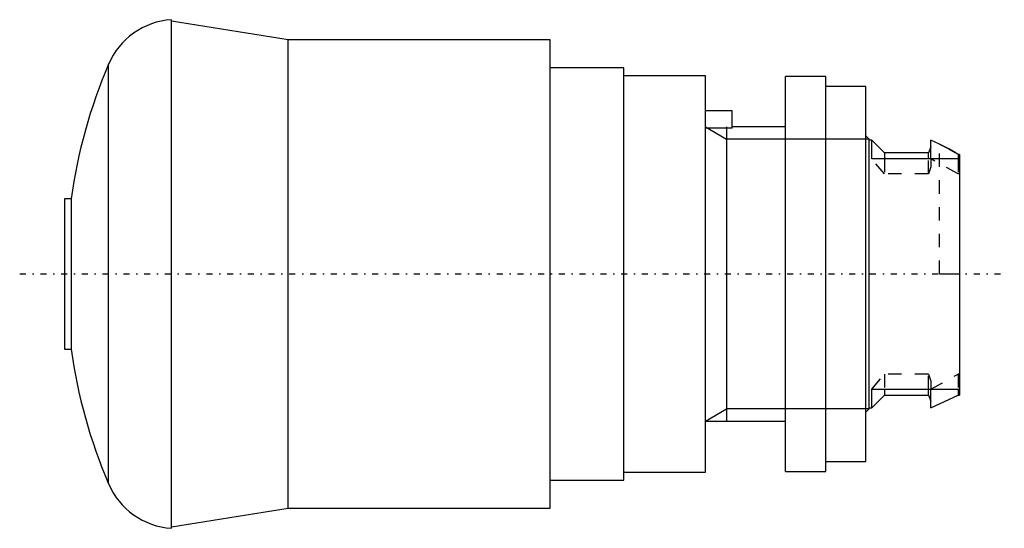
# Model space of a CAD drawing. Extents: x -70.2 to 3.3, y -19 to 19.
import ezdxf

# ---------------------------------------------------------------- set-up
doc = ezdxf.new("R2010")
doc.units = 0
doc.linetypes.add('CENTER', pattern=[1.5, 0.45, -0.5, 0.05, -0.5])
doc.linetypes.add('DASHED', pattern=[2, 1, -1])
for name, color, linetype in [('AM_0', 7, 'CONTINUOUS'), ('AM_10', 7, 'CONTINUOUS'), ('AM_3', 7, 'DASHED'), ('AM_7', 7, 'CENTER'), ('CONNECTIONPOINTS', 1, 'CONTINUOUS')]:
    doc.layers.add(name, color=color, linetype=linetype)

msp = doc.modelspace()

# ---------------------------------------------------------------- linework, layer by layer
at = {"layer": 'AM_0', "color": 7, "linetype": 'CONTINUOUS'}
for p, q in [((-58.904, -19), (-58.904, 19)), ((-50.178, 17.5), (-58.904, 18.882)), ((-30.6, 17.5), (-50.178, 17.5)), ((-50.178, -17.5), (-50.178, 17.5)), ((-30.6, -17.5), (-30.6, 17.5)), ((-63.61, -15.666), (-63.61, 15.666)), ((-25.1, 15.4), (-30.6, 15.4)), ((-25.1, -15.4), (-25.1, 15.4)), ((-19, 14.8), (-25.1, 14.8)), ((-19, -14.8), (-19, 14.8)), ((-10, 14.75), (-13, 14.75)), ((-13, -14.75), (-13, 14.75)), ((-10, -14.75), (-10, 14.75)), ((-7, 14), (-10, 14)), ((-7, -14), (-7, 14)), ((-17, 12.2), (-19, 12.2)), ((-17, 10.897), (-17, 12.2)), ((-17, 10.897), (-19, 10.897)), ((-13, 11), (-17, 11)), ((-6.75, 10.08), (-7, 10.33)), ((-6.75, -10.08), (-6.75, 10.08)), ((-6.55, 10), (-6.75, 10)), ((-5.6, 9.05), (-6.55, 10)), ((-6.55, 8.602), (-6.55, 10)), ((-1.5, 9.698), (-2.15, 10)), ((-2.15, 8.602), (-2.15, 10)), ((-2.33, 9.05), (-5.6, 9.05)), ((-5.6, 9.05), (-5.6, 8.602)), ((-2.15, 9.5), (-2.33, 9.05)), ((-2.33, 8.602), (-2.33, 9.05)), ((-0.107, 8.942), (-0.107, 8.602)), ((0, 8.925), (-0.107, 8.942)), ((0, 8.925), (0, -9.05)), ((0, 8.602), (-6.55, 8.602)), ((-66.408, 5.625), (-66.9, 5.625)), ((-66.9, 5.625), (-66.9, -5.625)), ((-66.408, 5.625), (-66.408, -5.625)), ((-66.9, -5.625), (-66.408, -5.625)), ((-6.55, -8.602), (0, -8.602)), ((-6.55, -10), (-6.55, -8.602)), ((-5.6, -8.602), (-5.6, -9.05)), ((-2.33, -9.05), (-2.33, -8.602)), ((-2.15, -10), (-2.15, -8.602)), ((-0.107, -8.602), (-0.107, -9.05)), ((-6.55, -10), (-5.6, -9.05)), ((-5.6, -9.05), (-2.33, -9.05)), ((-2.33, -9.05), (-2.15, -9.5)), ((-2.15, -10), (-0.107, -9.05)), ((-0.107, -9.05), (0, -9.05)), ((-7, -10.33), (-6.75, -10.08)), ((-6.75, -10), (-6.55, -10)), ((-19, -11), (-13, -11)), ((-10, -14), (-7, -14)), ((-30.6, -15.4), (-25.1, -15.4)), ((-25.1, -14.8), (-19, -14.8)), ((-13, -14.75), (-10, -14.75)), ((-58.904, -18.882), (-50.178, -17.5)), ((-50.178, -17.5), (-30.6, -17.5))]:
    msp.add_line(p, q, dxfattribs=at)
for points in [[(-1.5, 9.698), (-1.26, 9.583), (-0.79, 9.34), (-0.332, 9.079), (-0.107, 8.942)], [(-0.107, 8.942), (-0.332, 9.079), (-0.79, 9.34), (-1.26, 9.583), (-1.5, 9.698)]]:
    msp.add_lwpolyline(points, dxfattribs=at)
for centre, radius, start, end in [((-58.549, 13.511), 5.5, 93.69891, 156.94288), ((-26.805, 0), 40, 156.94359, 171.91598), ((-26.805, 0), 40, 188.08402, 203.05641), ((-58.549, -13.511), 5.5, 203.05712, 266.30109)]:
    msp.add_arc(centre, radius, start, end, dxfattribs=at)
at = {"layer": 'AM_10', "color": 7, "linetype": 'CONTINUOUS'}
for p, q in [((-19, 11), (-17.407, 10.08)), ((-17.407, 11), (-17.407, -11)), ((-6.75, 10.08), (-17.407, 10.08)), ((-19, -11), (-17.407, -10.08)), ((-6.75, -10.08), (-17.407, -10.08))]:
    msp.add_line(p, q, dxfattribs=at)
at = {"layer": 'AM_3', "color": 6, "linetype": 'DASHED'}
for p, q in [((-1.5, 0), (-1.5, 9.698)), ((-5.6, 7.476), (-6.55, 8.602)), ((-5.6, 8.602), (-5.6, 7.476)), ((-2.33, 7.476), (-2.33, 8.602)), ((-2.15, 8.602), (-2.15, 8.015)), ((-0.107, 7.476), (-2.15, 8.602)), ((-0.107, 8.602), (-0.107, 7.476)), ((-2.33, 7.476), (-5.6, 7.476)), ((-2.15, 8.015), (-2.33, 7.476)), ((0, 7.476), (-0.107, 7.476)), ((-1.5, 0), (0, 0)), ((-6.55, -8.602), (-5.6, -7.476)), ((-2.33, -7.476), (-5.6, -7.476)), ((-5.6, -7.476), (-5.6, -8.602)), ((-2.33, -8.602), (-2.33, -7.476)), ((-2.33, -7.476), (-2.15, -8.015)), ((-2.15, -8.602), (-0.107, -7.476)), ((-2.15, -8.015), (-2.15, -8.602)), ((0, -7.476), (-0.107, -7.476)), ((-0.107, -7.476), (-0.107, -8.602))]:
    msp.add_line(p, q, dxfattribs=at)
at = {"layer": 'AM_7', "color": 4, "linetype": 'CENTER'}
msp.add_line((-70.245, 0), (3.345, 0), dxfattribs=at)
at = {"layer": 'CONNECTIONPOINTS', "color": 1, "linetype": 'CONTINUOUS'}
msp.add_point((0, 0), dxfattribs=at)

doc.saveas('drawing.dxf')
